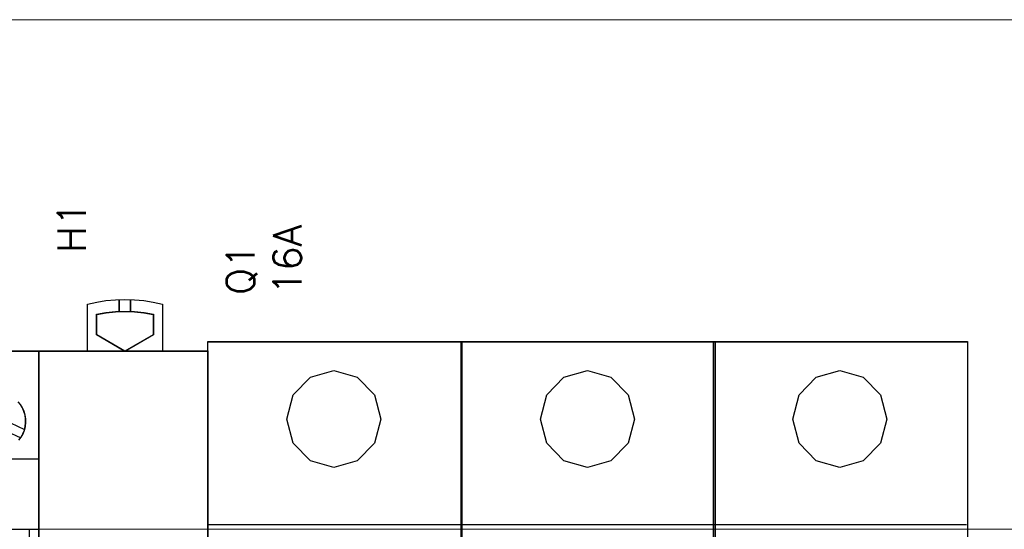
# Model space of a CAD drawing. Header units: millimetres. Extents: x 262469 to 275208, y -32539 to 9411.
# Tile 85 of 256: x 270084 to 270118, y -22419 to -22402. Entities that reach past the tile are written whole.
import ezdxf

# ---------------------------------------------------------------- set-up
doc = ezdxf.new("R2010")
doc.units = ezdxf.units.MM
doc.header["$LTSCALE"] = 100
doc.layers.get('0').update_dxf_attribs({"color": 8})
doc.layers.add('$ mp_ele', color=1, linetype='Continuous', lineweight=35)
doc.layers.add('45', color=8, linetype='Continuous')
doc.styles.get("Standard").update_dxf_attribs({"font": 'simplex.shx', "width": 0.8})

# ---------------------------------------------------------------- blocks, each defined once
blk = doc.blocks.new('*U2088')
at = {"layer": '45', "color": 7}
for points in [[(87.005976, -85.989428), (105.008752, -85.989428), (105.008752, -85.989428), (105.008752, -169.004944), (105.008752, -169.004944), (87.005976, -169.004944), (87.005976, -169.004944), (68.997352, -169.004944), (68.997352, -169.004944), (50.994576, -169.004944), (50.994576, -169.004944), (50.994576, -85.989428), (50.994576, -85.989428), (68.997352, -85.989428), (68.997352, -85.989428), (87.005976, -85.989428), (87.005976, -85.989428)], [(87.003624, -85.996483), (105.001697, -85.996483), (105.001697, -168.997889), (87.003624, -168.997889), (68.999704, -168.997889), (51.001631, -168.997889), (51.001631, -85.996483), (68.999704, -85.996483), (87.003624, -85.996483)], [(50.994576, -104.990005), (105.008752, -104.990005), (105.008752, -119.309229), (50.994576, -119.309229), (50.994576, -104.990005)]]:
    blk.add_lwpolyline(points, close=True, dxfattribs=at)
for points in [[(102.880419, -95.493494), (103.114836, -95.165355), (103.31409, -94.813777), (103.31409, -94.813777), (103.460601, -94.432901), (103.560228, -94.034446), (103.601251, -93.630131), (103.595391, -93.225816), (103.530926, -92.821502), (103.419578, -92.428907), (103.255486, -92.065609), (103.044511, -91.708172), (102.792512, -91.397611)], [(102.875001, -95.488957), (103.108885, -95.161564), (103.307687, -94.810785), (103.307687, -94.810785), (103.453865, -94.430775), (103.553266, -94.033226), (103.594196, -93.629831), (103.588349, -93.226436), (103.524031, -92.823041), (103.412936, -92.431338), (103.249216, -92.068867), (103.03872, -91.712243), (102.787294, -91.402388)], [(101.971513, -93.634109), (103.484841, -94.346718)], [(101.544677, -94.540746), (103.06506, -95.253356)]]:
    blk.add_lwpolyline(points, dxfattribs=at)
at = {"layer": '45', "color": 251}
blk.add_lwpolyline([(50.994576, -97.489963), (105.008752, -97.489963)], dxfattribs=at)
at = {"layer": '45', "color": 4}
blk.add_lwpolyline([(103.992812, -119.309229), (103.992812, -104.990005)], dxfattribs=at)
blk = doc.blocks.new('*U2089')
at = {"layer": '45', "color": 7}
for points in [[(110.176645, -86.007067), (110.176645, -81.002947), (110.176645, -81.002947), (111.171163, -80.780282), (112.14813, -80.627931), (113.171898, -80.528318), (114.183966, -80.49316), (115.196034, -80.528318), (116.196402, -80.627931), (117.19092, -80.780282), (118.191288, -81.002947), (118.191288, -81.002947), (118.191288, -86.007067), (110.176645, -86.007067)], [(113.563114, -81.830185), (113.563114, -80.510799), (113.563114, -81.830185)], [(114.780126, -81.830185), (114.780126, -80.510799), (114.780126, -81.830185)], [(115.206248, -81.803434), (116.216105, -81.904392), (117.21415, -82.076613), (117.21415, -84.273917), (114.18458, -86.031761), (111.143199, -84.273917), (111.143199, -82.076613), (112.14715, -81.904392), (113.162913, -81.803434), (114.18458, -81.773741), (115.206248, -81.803434)], [(111.17142, -84.271069), (111.17142, -82.101071), (111.17142, -82.101071), (112.166621, -81.93099), (113.17353, -81.831288), (114.186293, -81.801963), (115.199056, -81.831288), (116.200111, -81.93099), (117.189457, -82.101071), (117.189457, -82.101071), (117.189457, -84.271069), (117.189457, -84.271069), (114.186293, -86.007067), (114.186293, -86.007067), (111.17142, -84.271069), (111.17142, -84.271069)], [(104.994642, -85.989428), (123.00995, -85.989428), (123.00995, -85.989428), (123.00995, -169.001417), (123.00995, -169.001417), (104.994642, -169.001417), (104.994642, -169.001417), (104.994642, -85.989428), (104.994642, -85.989428)]]:
    blk.add_lwpolyline(points, close=True, dxfattribs=at)
at = {"layer": '45', "color": 251}
blk.add_lwpolyline([(105.001697, -85.996483), (123.002895, -85.996483), (123.002895, -168.994361), (105.001697, -168.994361), (105.001697, -85.996483)], close=True, dxfattribs=at)
blk = doc.blocks.new('*U2090')
at = {"layer": '45', "color": 159}
for points in [[(123.002895, -84.998124), (150.101701, -84.998124), (150.101701, -170.003304), (123.002895, -170.003304), (123.002895, -84.998124)], [(150.045259, -84.998124), (177.133482, -84.998124), (177.133482, -170.003304), (150.045259, -170.003304), (150.045259, -84.998124)], [(176.953576, -84.998124), (204.045326, -84.998124), (204.045326, -170.003304), (176.953576, -170.003304), (176.953576, -84.998124)]]:
    blk.add_lwpolyline(points, dxfattribs=at)
at = {"layer": '45', "color": 7}
blk.add_lwpolyline([(123.031116, -85.026346), (150.07348, -85.026346), (150.07348, -169.975082), (123.031116, -169.975082), (123.031116, -85.026346)], close=True, dxfattribs=at)
at = {"layer": '45', "color": 179}
for points in [[(150.069952, -85.026346), (177.108789, -85.026346), (177.108789, -169.975082), (150.069952, -169.975082), (150.069952, -85.026346)], [(176.981796, -85.026346), (204.017105, -85.026346), (204.017105, -169.975082), (176.981796, -169.975082), (176.981796, -85.026346)]]:
    blk.add_lwpolyline(points, close=True, dxfattribs=at)
for points in [[(131.451429, -93.250542), (132.132499, -90.67484), (133.952152, -88.788487), (136.473671, -88.088452), (138.958797, -88.788487), (140.799245, -90.67484), (141.480315, -93.250542), (140.799245, -95.820899), (138.958797, -97.712596), (136.473671, -98.3966), (133.952152, -97.712596), (132.132499, -95.820899), (131.451429, -93.250542)], [(158.486738, -93.250542), (159.167808, -90.67484), (160.99266, -88.788487), (163.50898, -88.088452), (165.999305, -88.788487), (167.834554, -90.67484), (168.515624, -93.250542), (167.834554, -95.820899), (165.999305, -97.712596), (163.50898, -98.3966), (160.99266, -97.712596), (159.167808, -95.820899), (158.486738, -93.250542)], [(185.398582, -93.250542), (186.079652, -90.67484), (187.904504, -88.788487), (190.420824, -88.088452), (192.911149, -88.788487), (194.746398, -90.67484), (195.427468, -93.250542), (194.746398, -95.820899), (192.911149, -97.712596), (190.420824, -98.3966), (187.904504, -97.712596), (186.079652, -95.820899), (185.398582, -93.250542)], [(122.974675, -104.489061), (149.95707, -104.489061)], [(150.013511, -104.489061), (176.995907, -104.489061)], [(176.921828, -104.489061), (203.904223, -104.489061)]]:
    blk.add_lwpolyline(points, dxfattribs=at)

msp = doc.modelspace()

# ---------------------------------------------------------------- linework, layer by layer
at = {"layer": '$ mp_ele', "color": 7, "linetype": 'Continuous', "lineweight": 5}
msp.add_line((270052.385, -22401.668), (270167.633, -22401.668), dxfattribs=at)
msp.add_line((270052.385, -22401.668), (270167.633, -22401.668), dxfattribs=at)
at = {"layer": '$ mp_ele', "color": 7, "lineweight": 5, "ltscale": 2}
msp.add_lwpolyline([(270061.397, -22419.278), (270165.113, -22419.278)], dxfattribs=at)
msp.add_lwpolyline([(270061.397, -22419.278), (270165.113, -22419.278)], dxfattribs=at)

# ---------------------------------------------------------------- block references
at = {"xscale": 0.3243391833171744, "yscale": 0.3243391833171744, "zscale": 0.3243391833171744}
msp.add_blockref('*U2088', (270050.955, -22385.225), dxfattribs=at)
ref = msp.add_blockref('*U2089', (270050.955, -22385.225), dxfattribs=dict(xscale=0.3243391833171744, yscale=0.3243391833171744, zscale=0.3243391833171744))
ref.add_attrib('Oznakowanie', 'H1', (270086.632, -22409.713), dxfattribs={"height": 0.973, "rotation": 90, "flags": 2})
ref = msp.add_blockref('*U2090', (270050.955, -22385.225), dxfattribs=dict(xscale=0.3243391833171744, yscale=0.3243391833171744, zscale=0.3243391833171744))
ref.add_attrib('Oznakowanie', 'Q1', (270092.47, -22411.173), dxfattribs={"height": 0.973, "rotation": 90, "flags": 2})
ref.add_attrib('Pr¹d znamionowy', '16A', (270094.092, -22411.173), dxfattribs={"height": 0.973, "rotation": 90, "flags": 2})

doc.saveas('drawing.dxf')
